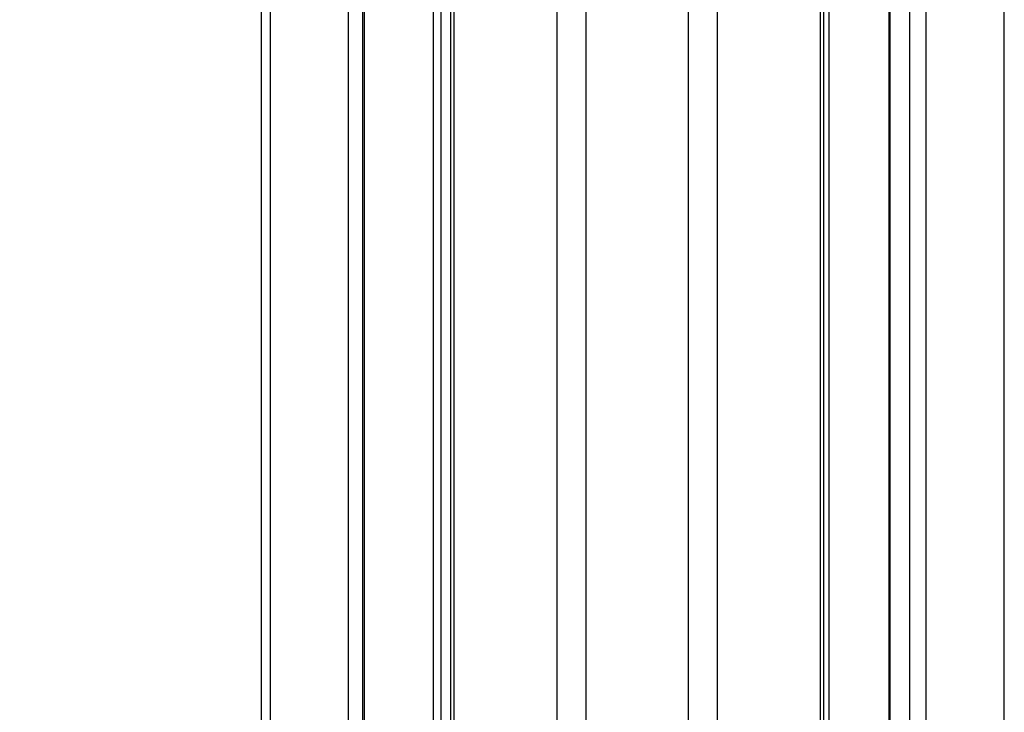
# Model space of a CAD drawing. Header units: millimetres. Extents: x 10 to 13239, y 20 to 10604.
# Tile 35 of 139: x 3827 to 4019, y 2838 to 2973. Entities that reach past the tile are written whole.
import ezdxf

# ---------------------------------------------------------------- set-up
doc = ezdxf.new("R2010")
doc.units = ezdxf.units.MM
doc.layers.add('COMPONENT_GEOMETRY', color=7, linetype='Continuous')
doc.styles.add('SLDTEXTSTYLE0', font='TXT', dxfattribs={"width": 0.75})
doc.dimstyles.new('SLDDIMSTYLE1', dxfattribs={"dimtxt": 75, "dimasz": 3.302, "dimexe": 0, "dimexo": 0.0625, "dimgap": 18.75, "dimtad": 0, "dimtih": 1, "dimtoh": 1, "dimdec": 1, "dimrnd": 1e-09, "dimzin": 12, "dimdsep": 46, "dimtxsty": 'SLDTEXTSTYLE0', "dimsah": 1, "dimcen": 0.09, "dimadec": 0, "dimazin": 3, "dimtfac": 1, "dimtdec": 1, "dimtofl": 0, "dimtmove": 0, "dimatfit": 3, "dimfxl": 1, "dimfrac": 2, "dimtolj": 1, "dimtzin": 12, "dimarcsym": 0})

# ---------------------------------------------------------------- blocks, each defined once
blk = doc.blocks.new('_D_5')
at = {"layer": 'COMPONENT_GEOMETRY', "color": 7}
for p, q in [((3876.96, 3780.57), (483.91, 3780.57)), ((487.09, 3780.57), (487.09, 2443.57)), ((337.04, 2428.34), (314.19, 2428.34)), ((314.19, 2428.34), (314.19, 2309.28)), ((637.14, 2428.34), (659.99, 2428.34)), ((659.99, 2428.34), (659.99, 2309.28)), ((314.19, 2309.28), (337.04, 2309.28)), ((659.99, 2309.28), (637.14, 2309.28)), ((487.09, 860.07), (487.09, 2197.06)), ((3847.07, 860.07), (483.91, 860.07))]:
    blk.add_line(p, q, dxfattribs=at)
for points in [[(487.09, 3780.57), (486.58, 3777.27), (487.6, 3777.27)], [(487.09, 860.07), (487.6, 863.37), (486.58, 863.37)]]:
    blk.add_solid(points, dxfattribs=at)
at = {"layer": 'COMPONENT_GEOMETRY', "color": 7, "char_height": 75, "attachment_point": 1, "style": 'SLDTEXTSTYLE0'}
for s, insert in [('9\'6.98"', (337.04, 2405.96)), ('2920.5mm', (240.94, 2293.74))]:
    blk.add_mtext(s, dxfattribs=dict(at, insert=insert))

msp = doc.modelspace()

# ---------------------------------------------------------------- linework, layer by layer
at = {"color": 8, "linetype": 'Continuous', "lineweight": 25}
for p, q in [((3931.82, 896.57), (3931.82, 3770.57)), ((3937.36, 3770.57), (3937.36, 896.57)), ((3957.33, 896.57), (3957.33, 3770.57)), ((3962.87, 3770.57), (3962.87, 896.57)), ((3982.92, 896.57), (3982.92, 3770.57)), ((3996.4, 3770.57), (3996.4, 1184.94)), ((4000.29, 1181.48), (4000.29, 3770.57)), ((4003.38, 3770.57), (4003.38, 897.02)), ((4018.62, 896.96), (4018.62, 3770.57)), ((3984.56, 3076.81), (3984.56, 1191.06)), ((3876.07, 3005.1), (3876.07, 2752.67)), ((3891.31, 2754.42), (3891.31, 3005.1)), ((3894.32, 3005.1), (3894.32, 2756)), ((3907.79, 2753.72), (3907.79, 3005.1)), ((3909.19, 3005.1), (3909.19, 2752.26)), ((3911.77, 3005.1), (3911.77, 2748.4))]:
    msp.add_line(p, q, dxfattribs=at)
at = {"color": 7, "linetype": 'Continuous', "lineweight": 25}
for p, q in [((3983.61, 896.57), (3983.61, 3770.57)), ((3996.18, 3770.57), (3996.18, 1185.05)), ((3874.4, 2752.77), (3874.4, 3005.1)), ((3894.03, 3005.1), (3894.03, 2755.89)), ((3911.08, 3005.1), (3911.08, 2749.68))]:
    msp.add_line(p, q, dxfattribs=at)

# ---------------------------------------------------------------- dimensions: what is measured, and where the dimension line sits
at = {"layer": 'COMPONENT_GEOMETRY', "color": 7}
dim = msp.add_linear_dim(base=(487.09, 3780.57), p1=(3848.34, 860.07), p2=(3878.23, 3780.57), angle=90, dimstyle='SLDDIMSTYLE1', dxfattribs=at)
dim.commit()
dim.dimension.update_dxf_attribs({"geometry": '_D_5', "text_midpoint": (487.09, 2320.32), "dimtype": 160})

doc.saveas('drawing.dxf')
